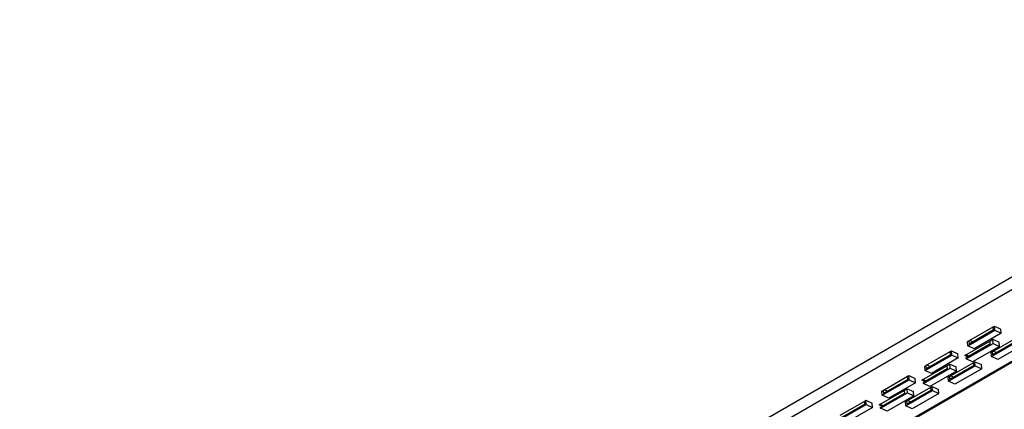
# Model space of a CAD drawing. Header units: inches. Extents: x -10 to 18.9, y -13.9 to 10.7.
# Tile 8 of 11: x 0.4 to 5.8, y -3.4 to -1.3. Entities that reach past the tile are written whole.
import ezdxf

# ---------------------------------------------------------------- set-up
doc = ezdxf.new("R2010")
doc.units = ezdxf.units.IN
doc.header["$MEASUREMENT"] = 0

msp = doc.modelspace()

# ---------------------------------------------------------------- linework, layer by layer
at = {"color": 7, "linetype": 'Continuous', "lineweight": 25}
for p, q in [((8.32920872, -1.26013714), (-9.85563096, -11.75802164)), ((-9.83658584, -11.81534271), (8.34825385, -1.31745821)), ((-9.96087678, -12.28053758), (8.22396291, -1.78265308)), ((-9.95978402, -12.28646374), (8.22505567, -1.78857925)), ((5.63234745, -3.05513739), (5.77966136, -2.97009488)), ((5.63693919, -3.02862535), (5.77093159, -2.95127319)), ((5.77235948, -2.96834485), (5.63836708, -3.04569701)), ((5.77093159, -2.95127319), (5.77775751, -2.94733266)), ((5.77235948, -2.96834485), (5.77093159, -2.95127319)), ((5.77775751, -2.94733266), (5.81293218, -2.96351639)), ((5.77966136, -2.97009488), (5.77775751, -2.94733266)), ((5.77966136, -2.97009488), (5.81483603, -2.98627861)), ((5.81483603, -2.98627861), (5.81293218, -2.96351639)), ((5.61478389, -3.10837395), (5.75227935, -3.02899951)), ((5.6304436, -3.03237518), (5.63693919, -3.02862535)), ((5.63234745, -3.05513739), (5.6304436, -3.03237518)), ((5.63693919, -3.02862535), (5.63836708, -3.04569701)), ((5.65946464, -3.03351765), (5.64221358, -3.02558051)), ((5.81483603, -2.98627861), (5.66752212, -3.07132112)), ((5.75227935, -3.02899951), (5.76864621, -3.01955112)), ((5.75227935, -3.02899951), (5.75370724, -3.04607117)), ((5.76143876, -3.1145318), (5.90875268, -3.02948928)), ((5.76603051, -3.08801975), (5.90002291, -3.01066759)), ((5.90145079, -3.02773925), (5.76745839, -3.10509142)), ((5.76864621, -3.01955112), (5.80382088, -3.03573484)), ((5.77055006, -3.04231334), (5.76864621, -3.01955112)), ((5.80572473, -3.05849706), (5.80382088, -3.03573484)), ((5.40123693, -3.16469337), (5.53522933, -3.0873412)), ((5.53522933, -3.0873412), (5.54205525, -3.08340068)), ((5.53665722, -3.10441287), (5.53522933, -3.0873412)), ((5.54205525, -3.08340068), (5.57722992, -3.09958441)), ((5.5439591, -3.1061629), (5.54205525, -3.08340068)), ((5.75370724, -3.04607117), (5.62276019, -3.1216653)), ((5.62323615, -3.12735585), (5.77055006, -3.04231334)), ((5.66752212, -3.07132112), (5.63234745, -3.05513739)), ((5.80572473, -3.05849706), (5.65841082, -3.14353958)), ((5.75953491, -3.09176958), (5.76603051, -3.08801975)), ((5.76603051, -3.08801975), (5.76745839, -3.10509142)), ((5.77055006, -3.04231334), (5.80572473, -3.05849706)), ((5.78855595, -3.09291205), (5.7713049, -3.08497491)), ((5.94392734, -3.04567301), (5.79661343, -3.13071552)), ((5.39664519, -3.19120541), (5.5439591, -3.1061629)), ((5.53665722, -3.10441287), (5.40266482, -3.18176503)), ((5.57913377, -3.12234663), (5.43181986, -3.20738914)), ((5.5439591, -3.1061629), (5.57913377, -3.12234663)), ((5.57913377, -3.12234663), (5.57722992, -3.09958441)), ((5.63203494, -3.11631109), (5.61478389, -3.10837395)), ((5.63730933, -3.11326625), (5.62005828, -3.10532911)), ((5.62323615, -3.12735585), (5.62276019, -3.1216653)), ((5.65841082, -3.14353958), (5.62323615, -3.12735585)), ((5.66432064, -3.1467356), (5.67114657, -3.14279508)), ((5.67114657, -3.14279508), (5.70632123, -3.15897881)), ((5.67305042, -3.1655573), (5.67114657, -3.14279508)), ((5.76143876, -3.1145318), (5.75953491, -3.09176958)), ((5.79661343, -3.13071552), (5.76143876, -3.1145318)), ((5.37908163, -3.24444197), (5.51657709, -3.16506753)), ((5.51800498, -3.18213919), (5.38705793, -3.25773331)), ((5.38753389, -3.26342387), (5.5348478, -3.17838136)), ((5.39474134, -3.16844319), (5.40123693, -3.16469337)), ((5.39664519, -3.19120541), (5.39474134, -3.16844319)), ((5.43181986, -3.20738914), (5.39664519, -3.19120541)), ((5.40123693, -3.16469337), (5.40266482, -3.18176503)), ((5.42376238, -3.16958567), (5.40651132, -3.16164853)), ((5.57002247, -3.19456508), (5.42270856, -3.27960759)), ((5.51657709, -3.16506753), (5.53294395, -3.15561914)), ((5.51657709, -3.16506753), (5.51800498, -3.18213919)), ((5.5257365, -3.25059981), (5.67305042, -3.1655573)), ((5.53032825, -3.22408777), (5.66432064, -3.1467356)), ((5.66574853, -3.16380727), (5.53175613, -3.24115943)), ((5.53294395, -3.15561914), (5.56811862, -3.17180286)), ((5.5348478, -3.17838136), (5.53294395, -3.15561914)), ((5.5348478, -3.17838136), (5.57002247, -3.19456508)), ((5.70822508, -3.18174103), (5.56091117, -3.26678354)), ((5.57002247, -3.19456508), (5.56811862, -3.17180286)), ((5.66574853, -3.16380727), (5.66432064, -3.1467356)), ((5.67305042, -3.1655573), (5.70822508, -3.18174103)), ((5.70822508, -3.18174103), (5.70632123, -3.15897881)), ((5.16094293, -3.32727343), (5.30825684, -3.24223092)), ((5.16553467, -3.30076139), (5.29952707, -3.22340922)), ((5.30095496, -3.24048089), (5.16696256, -3.31783305)), ((5.29952707, -3.22340922), (5.30635299, -3.2194687)), ((5.30095496, -3.24048089), (5.29952707, -3.22340922)), ((5.30635299, -3.2194687), (5.34152766, -3.23565243)), ((5.30825684, -3.24223092), (5.30635299, -3.2194687)), ((5.30825684, -3.24223092), (5.34343151, -3.25841464)), ((5.34343151, -3.25841464), (5.34152766, -3.23565243)), ((5.39633268, -3.25237911), (5.37908163, -3.24444197)), ((5.40160707, -3.24933427), (5.38435602, -3.24139713)), ((5.52383265, -3.2278376), (5.53032825, -3.22408777)), ((5.5257365, -3.25059981), (5.52383265, -3.2278376)), ((5.56091117, -3.26678354), (5.5257365, -3.25059981)), ((5.53032825, -3.22408777), (5.53175613, -3.24115943)), ((5.55285369, -3.22898007), (5.53560264, -3.22104293)), ((5.14337936, -3.38050999), (5.28087483, -3.30113555)), ((5.15903908, -3.30451121), (5.16553467, -3.30076139)), ((5.16094293, -3.32727343), (5.15903908, -3.30451121)), ((5.16553467, -3.30076139), (5.16696256, -3.31783305)), ((5.18806012, -3.30565369), (5.17080906, -3.29771655)), ((5.34343151, -3.25841464), (5.1961176, -3.34345716)), ((5.28087483, -3.30113555), (5.29724169, -3.29168716)), ((5.28087483, -3.30113555), (5.28230272, -3.31820721)), ((5.29003424, -3.38666783), (5.43734816, -3.30162532)), ((5.29462599, -3.36015579), (5.42861838, -3.28280362)), ((5.43004627, -3.29987529), (5.29605387, -3.37722745)), ((5.29724169, -3.29168716), (5.33241636, -3.30787088)), ((5.29914554, -3.31444938), (5.29724169, -3.29168716)), ((5.38753389, -3.26342387), (5.38705793, -3.25773331)), ((5.42270856, -3.27960759), (5.38753389, -3.26342387)), ((5.42861838, -3.28280362), (5.43544431, -3.2788631)), ((5.43004627, -3.29987529), (5.42861838, -3.28280362)), ((5.43544431, -3.2788631), (5.47061897, -3.29504683)), ((5.43734816, -3.30162532), (5.43544431, -3.2788631)), ((5.43734816, -3.30162532), (5.47252282, -3.31780905)), ((5.47252282, -3.31780905), (5.47061897, -3.29504683)), ((4.92983241, -3.43682941), (5.06382481, -3.35947724)), ((5.06382481, -3.35947724), (5.07065073, -3.35553672)), ((5.0652527, -3.37654891), (5.06382481, -3.35947724)), ((5.07065073, -3.35553672), (5.1058254, -3.37172044)), ((5.07255458, -3.37829894), (5.07065073, -3.35553672)), ((5.28230272, -3.31820721), (5.15135567, -3.39380133)), ((5.15183163, -3.39949189), (5.29914554, -3.31444938)), ((5.1961176, -3.34345716), (5.16094293, -3.32727343)), ((5.33432021, -3.3306331), (5.1870063, -3.41567561)), ((5.28813039, -3.36390561), (5.29462599, -3.36015579)), ((5.29462599, -3.36015579), (5.29605387, -3.37722745)), ((5.29914554, -3.31444938), (5.33432021, -3.3306331)), ((5.31715143, -3.36504809), (5.29990038, -3.35711095)), ((5.47252282, -3.31780905), (5.32520891, -3.40285156)), ((5.33432021, -3.3306331), (5.33241636, -3.30787088)), ((4.92524067, -3.46334145), (5.07255458, -3.37829894)), ((5.0652527, -3.37654891), (4.9312603, -3.45390107)), ((5.10772925, -3.39448266), (4.96041534, -3.47952517)), ((5.07255458, -3.37829894), (5.10772925, -3.39448266)), ((5.10772925, -3.39448266), (5.1058254, -3.37172044)), ((5.16063042, -3.38844713), (5.14337936, -3.38050999)), ((5.16590481, -3.38540229), (5.14865375, -3.37746515)), ((5.15183163, -3.39949189), (5.15135567, -3.39380133)), ((5.1870063, -3.41567561), (5.15183163, -3.39949189)), ((5.29003424, -3.38666783), (5.28813039, -3.36390561)), ((5.32520891, -3.40285156), (5.29003424, -3.38666783))]:
    msp.add_line(p, q, dxfattribs=at)

doc.saveas('drawing.dxf')
